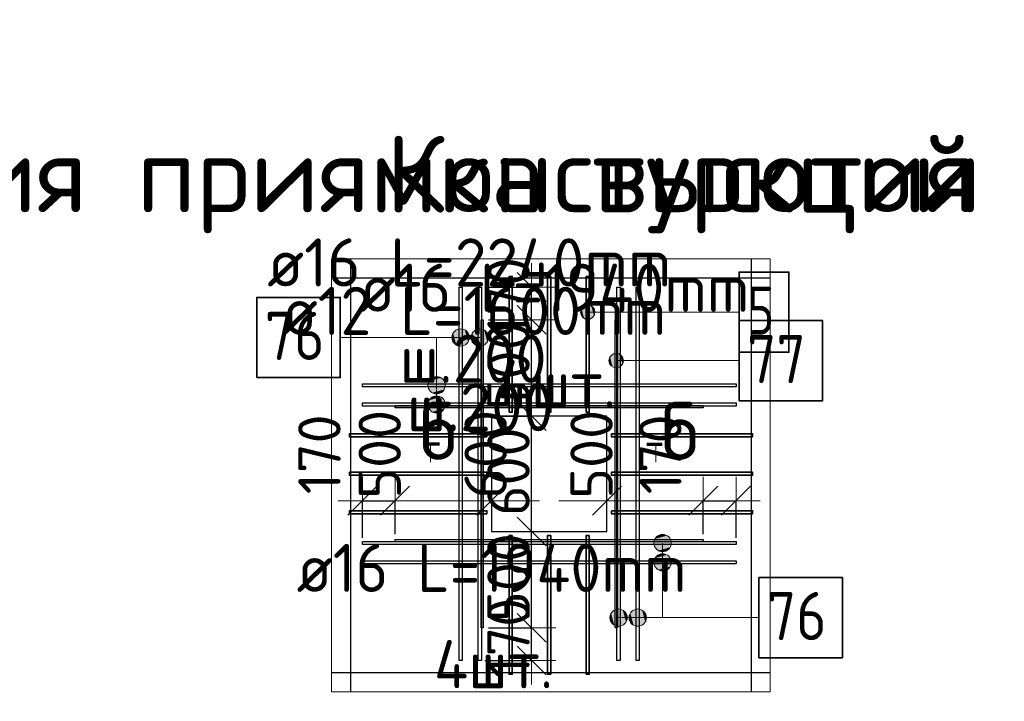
# Model space of a CAD drawing. Header units: millimetres. Extents: x -3483 to 105345, y -283423 to 72284.
# Tile 146 of 157: x 60874 to 65986, y 53857 to 57398. Entities that reach past the tile are written whole.
import ezdxf

# ---------------------------------------------------------------- set-up
doc = ezdxf.new("R2010")
doc.units = ezdxf.units.MM
doc.header["$PDMODE"] = 65
for name, color, linetype, lineweight in [('Standard', 7, 'Continuous', 25), ('Арм.стержн. Арматура края', 96, 'Continuous', 35), ('Арматурный каркас 03', 220, 'Continuous', 35), ('Размерная линия_ общее', 7, 'Continuous', 13), ('Фундамент_ общее', 7, 'Continuous', 35)]:
    doc.layers.add(name, color=color, linetype=linetype, lineweight=lineweight)
doc.styles.add('ISOCPEUR', font='ISOCPEUR')
doc.dimstyles.new('DIMSTYLE_20', dxfattribs={"dimtxt": 220, "dimasz": 250, "dimexe": 0, "dimexo": 0, "dimgap": 110, "dimtad": 2, "dimdec": 0, "dimrnd": 5, "dimzin": 12, "dimdsep": 46, "dimtxsty": 'ISOCPEUR', "dimblk1": 'ALL_ML_STRICH', "dimblk2": 'ALL_ML_STRICH', "dimsah": 1, "dimcen": 0, "dimsd1": 1, "dimsd2": 1, "dimclrd": 7, "dimclre": 256, "dimclrt": 7, "dimadec": 0, "dimazin": 0, "dimtfac": 1, "dimtdec": 0, "dimtix": 1, "dimtmove": 2, "dimatfit": 3, "dimfxl": 0, "dimtvp": 1.2, "dimtzin": 0, "dimlwd": 0, "dimlwe": -3, "dimarcsym": 0})
doc.dimstyles.new('DIMSTYLE_5', dxfattribs={"dimtxt": 220, "dimasz": 250, "dimexe": 0, "dimexo": 0, "dimgap": 110, "dimtad": 2, "dimdec": 0, "dimrnd": 5, "dimzin": 12, "dimdsep": 46, "dimtxsty": 'ISOCPEUR', "dimblk1": 'ALL_ML_STRICH', "dimblk2": 'ALL_ML_STRICH', "dimsah": 1, "dimcen": 0, "dimclrd": 7, "dimclre": 256, "dimclrt": 7, "dimadec": 0, "dimazin": 0, "dimtfac": 1, "dimtdec": 0, "dimtix": 1, "dimtmove": 2, "dimatfit": 3, "dimfxl": 0, "dimtvp": 1.2, "dimtzin": 0, "dimlwd": 0, "dimlwe": -3, "dimarcsym": 0})

# ---------------------------------------------------------------- blocks, each defined once
blk = doc.blocks.new('ALL_ML_STRICH')
at = {"color": 0, "linetype": 'ByBlock', "lineweight": -2}
for p, q in [((0, -0.5), (0, 0.5)), ((-0.3, -0.3), (0.3, 0.3)), ((-1, 0), (0.5, 0))]:
    blk.add_line(p, q, dxfattribs=at)
blk = doc.blocks.new('*D843')
at = {"layer": 'DEFPOINTS', "color": 7, "linetype": 'Continuous', "lineweight": 13, "transparency": 33554687}
for p in [(63289.1, 54238.8), (63269.1, 54068.8), (63532.2, 54068.8)]:
    blk.add_point(p, dxfattribs=at)
at = {"layer": 'Размерная линия_ общее', "color": 253, "linetype": 'Continuous', "lineweight": -2, "true_color": 0xa0a0a0, "transparency": 33554687}
for p, q in [((63309.1, 54238.8), (63532.2, 54238.8)), ((63289.1, 54068.8), (63532.2, 54068.8))]:
    blk.add_line(p, q, dxfattribs=at)
at = {"layer": 'Размерная линия_ общее', "color": 7, "linetype": 'Continuous', "lineweight": -2, "transparency": 33554687}
blk.add_line((63532.2, 54068.8), (63532.2, 54238.8), dxfattribs=at)
at = {"layer": 'Размерная линия_ общее', "color": 7, "linetype": 'Continuous', "lineweight": 13, "transparency": 33554687, "xscale": 250, "yscale": 250, "zscale": 250}
for p, rotation in [((63532.2, 54238.8), 90), ((63532.2, 54068.8), 270)]:
    blk.add_blockref('ALL_ML_STRICH', p, dxfattribs=dict(at, rotation=rotation))
at = {"layer": 'Размерная линия_ общее', "color": 7, "linetype": 'Continuous', "lineweight": 13, "transparency": 33554687, "insert": (63412.2, 54186.8), "char_height": 220, "width": 660, "attachment_point": 5, "rotation": 90, "style": 'ISOCPEUR'}
blk.add_mtext('\\A1;{170}', dxfattribs=at)
blk = doc.blocks.new('*D844')
at = {"layer": 'DEFPOINTS', "color": 7, "linetype": 'Continuous', "lineweight": 13, "transparency": 33554687}
for p in [(63445.8, 54738.8), (63289.1, 54238.8), (63532.2, 54238.8)]:
    blk.add_point(p, dxfattribs=at)
at = {"layer": 'Размерная линия_ общее', "color": 253, "linetype": 'Continuous', "lineweight": -2, "true_color": 0xa0a0a0, "transparency": 33554687}
for p, q in [((63465.8, 54738.8), (63532.2, 54738.8)), ((63309.1, 54238.8), (63532.2, 54238.8))]:
    blk.add_line(p, q, dxfattribs=at)
at = {"layer": 'Размерная линия_ общее', "color": 7, "linetype": 'Continuous', "lineweight": -2, "transparency": 33554687}
blk.add_line((63532.2, 54238.8), (63532.2, 54738.8), dxfattribs=at)
at = {"layer": 'Размерная линия_ общее', "color": 7, "linetype": 'Continuous', "lineweight": 13, "transparency": 33554687, "xscale": 250, "yscale": 250, "zscale": 250}
for p, rotation in [((63532.2, 54738.8), 90), ((63532.2, 54238.8), 270)]:
    blk.add_blockref('ALL_ML_STRICH', p, dxfattribs=dict(at, rotation=rotation))
at = {"layer": 'Размерная линия_ общее', "color": 7, "linetype": 'Continuous', "lineweight": 13, "transparency": 33554687, "insert": (63412.2, 54499.8), "char_height": 220, "width": 660, "attachment_point": 5, "rotation": 90, "style": 'ISOCPEUR'}
blk.add_mtext('\\A1;{500}', dxfattribs=at)
blk = doc.blocks.new('*D845')
at = {"layer": 'DEFPOINTS', "color": 7, "linetype": 'Continuous', "lineweight": 13, "transparency": 33554687}
for p in [(63331.1, 55338.8), (63445.8, 54738.8), (63532.2, 54738.8)]:
    blk.add_point(p, dxfattribs=at)
at = {"layer": 'Размерная линия_ общее', "color": 253, "linetype": 'Continuous', "lineweight": -2, "true_color": 0xa0a0a0, "transparency": 33554687}
for p, q in [((63351.1, 55338.8), (63532.2, 55338.8)), ((63465.8, 54738.8), (63532.2, 54738.8))]:
    blk.add_line(p, q, dxfattribs=at)
at = {"layer": 'Размерная линия_ общее', "color": 7, "linetype": 'Continuous', "lineweight": -2, "transparency": 33554687}
blk.add_line((63532.2, 54738.8), (63532.2, 55338.8), dxfattribs=at)
at = {"layer": 'Размерная линия_ общее', "color": 7, "linetype": 'Continuous', "lineweight": 13, "transparency": 33554687, "xscale": 250, "yscale": 250, "zscale": 250}
for p, rotation in [((63532.2, 55338.8), 90), ((63532.2, 54738.8), 270)]:
    blk.add_blockref('ALL_ML_STRICH', p, dxfattribs=dict(at, rotation=rotation))
at = {"layer": 'Размерная линия_ общее', "color": 7, "linetype": 'Continuous', "lineweight": 13, "transparency": 33554687, "insert": (63412.2, 55049.8), "char_height": 220, "width": 660, "attachment_point": 5, "rotation": 90, "style": 'ISOCPEUR'}
blk.add_mtext('\\A1;{600}', dxfattribs=at)
blk = doc.blocks.new('*D846')
at = {"layer": 'DEFPOINTS', "color": 7, "linetype": 'Continuous', "lineweight": 13, "transparency": 33554687}
for p in [(63289.1, 55838.8), (63331.1, 55338.8), (63532.2, 55338.8)]:
    blk.add_point(p, dxfattribs=at)
at = {"layer": 'Размерная линия_ общее', "color": 253, "linetype": 'Continuous', "lineweight": -2, "true_color": 0xa0a0a0, "transparency": 33554687}
for p, q in [((63309.1, 55838.8), (63532.2, 55838.8)), ((63351.1, 55338.8), (63532.2, 55338.8))]:
    blk.add_line(p, q, dxfattribs=at)
at = {"layer": 'Размерная линия_ общее', "color": 7, "linetype": 'Continuous', "lineweight": -2, "transparency": 33554687}
blk.add_line((63532.2, 55338.8), (63532.2, 55838.8), dxfattribs=at)
at = {"layer": 'Размерная линия_ общее', "color": 7, "linetype": 'Continuous', "lineweight": 13, "transparency": 33554687, "xscale": 250, "yscale": 250, "zscale": 250}
for p, rotation in [((63532.2, 55838.8), 90), ((63532.2, 55338.8), 270)]:
    blk.add_blockref('ALL_ML_STRICH', p, dxfattribs=dict(at, rotation=rotation))
at = {"layer": 'Размерная линия_ общее', "color": 7, "linetype": 'Continuous', "lineweight": 13, "transparency": 33554687, "insert": (63412.2, 55599.8), "char_height": 220, "width": 660, "attachment_point": 5, "rotation": 90, "style": 'ISOCPEUR'}
blk.add_mtext('\\A1;{500}', dxfattribs=at)
blk = doc.blocks.new('*D847')
at = {"layer": 'DEFPOINTS', "color": 7, "linetype": 'Continuous', "lineweight": 13, "transparency": 33554687}
for p in [(63269.1, 56008.8), (63289.1, 55838.8), (63532.2, 55838.8)]:
    blk.add_point(p, dxfattribs=at)
at = {"layer": 'Размерная линия_ общее', "color": 253, "linetype": 'Continuous', "lineweight": -2, "true_color": 0xa0a0a0, "transparency": 33554687}
for p, q in [((63289.1, 56008.8), (63532.2, 56008.8)), ((63309.1, 55838.8), (63532.2, 55838.8))]:
    blk.add_line(p, q, dxfattribs=at)
at = {"layer": 'Размерная линия_ общее', "color": 7, "linetype": 'Continuous', "lineweight": -2, "transparency": 33554687}
blk.add_line((63532.2, 55838.8), (63532.2, 56008.8), dxfattribs=at)
at = {"layer": 'Размерная линия_ общее', "color": 7, "linetype": 'Continuous', "lineweight": 13, "transparency": 33554687, "xscale": 250, "yscale": 250, "zscale": 250}
for p, rotation in [((63532.2, 56008.8), 90), ((63532.2, 55838.8), 270)]:
    blk.add_blockref('ALL_ML_STRICH', p, dxfattribs=dict(at, rotation=rotation))
at = {"layer": 'Размерная линия_ общее', "color": 7, "linetype": 'Continuous', "lineweight": 13, "transparency": 33554687, "insert": (63412.2, 55956.8), "char_height": 220, "width": 660, "attachment_point": 5, "rotation": 90, "style": 'ISOCPEUR'}
blk.add_mtext('\\A1;{170}', dxfattribs=at)
blk = doc.blocks.new('*D848')
at = {"layer": 'DEFPOINTS', "color": 7, "linetype": 'Continuous', "lineweight": 13, "transparency": 33554687}
for p in [(62653.4, 54898.8), (62823.4, 54705.7), (62653.4, 54685.7)]:
    blk.add_point(p, dxfattribs=at)
at = {"layer": 'Размерная линия_ общее', "color": 253, "linetype": 'Continuous', "lineweight": -2, "true_color": 0xa0a0a0, "transparency": 33554687}
for p, q in [((62653.4, 54705.7), (62653.4, 54898.8)), ((62823.4, 54725.7), (62823.4, 54898.8))]:
    blk.add_line(p, q, dxfattribs=at)
at = {"layer": 'Размерная линия_ общее', "color": 7, "linetype": 'Continuous', "lineweight": -2, "transparency": 33554687}
blk.add_line((62653.4, 54898.8), (62823.4, 54898.8), dxfattribs=at)
at = {"layer": 'Размерная линия_ общее', "color": 7, "linetype": 'Continuous', "lineweight": 13, "transparency": 33554687, "xscale": 250, "yscale": 250, "zscale": 250, "rotation": 180}
blk.add_blockref('ALL_ML_STRICH', (62653.4, 54898.8), dxfattribs=at)
at = {"layer": 'Размерная линия_ общее', "color": 7, "linetype": 'Continuous', "lineweight": 13, "transparency": 33554687, "xscale": 250, "yscale": 250, "zscale": 250}
blk.add_blockref('ALL_ML_STRICH', (62823.4, 54898.8), dxfattribs=at)
at = {"layer": 'Размерная линия_ общее', "color": 7, "linetype": 'Continuous', "lineweight": 13, "transparency": 33554687, "insert": (62430.4, 55139.8), "char_height": 220, "width": 660, "attachment_point": 5, "rotation": 90, "style": 'ISOCPEUR'}
blk.add_mtext('\\A1;{170}', dxfattribs=at)
blk = doc.blocks.new('*D849')
at = {"layer": 'DEFPOINTS', "color": 7, "linetype": 'Continuous', "lineweight": 13, "transparency": 33554687}
for p in [(62823.4, 54898.8), (63323.4, 54862.4), (62823.4, 54705.7)]:
    blk.add_point(p, dxfattribs=at)
at = {"layer": 'Размерная линия_ общее', "color": 253, "linetype": 'Continuous', "lineweight": -2, "true_color": 0xa0a0a0, "transparency": 33554687}
for p, q in [((62823.4, 54725.7), (62823.4, 54898.8)), ((63323.4, 54882.4), (63323.4, 54898.8))]:
    blk.add_line(p, q, dxfattribs=at)
at = {"layer": 'Размерная линия_ общее', "color": 7, "linetype": 'Continuous', "lineweight": -2, "transparency": 33554687}
for p, q in [((62823.4, 54898.8), (62823.4, 54898.8)), ((63323.4, 54898.8), (63323.4, 54898.8))]:
    blk.add_line(p, q, dxfattribs=at)
at = {"layer": 'Размерная линия_ общее', "color": 7, "linetype": 'Continuous', "lineweight": 13, "transparency": 33554687, "xscale": 250, "yscale": 250, "zscale": 250, "rotation": 180}
blk.add_blockref('ALL_ML_STRICH', (62823.4, 54898.8), dxfattribs=at)
at = {"layer": 'Размерная линия_ общее', "color": 7, "linetype": 'Continuous', "lineweight": 13, "transparency": 33554687, "xscale": 250, "yscale": 250, "zscale": 250}
blk.add_blockref('ALL_ML_STRICH', (63323.4, 54898.8), dxfattribs=at)
at = {"layer": 'Размерная линия_ общее', "color": 7, "linetype": 'Continuous', "lineweight": 13, "transparency": 33554687, "insert": (62743.4, 55139.8), "char_height": 220, "width": 660, "attachment_point": 5, "rotation": 90, "style": 'ISOCPEUR'}
blk.add_mtext('\\A1;{500}', dxfattribs=at)
blk = doc.blocks.new('*D850')
at = {"layer": 'DEFPOINTS', "color": 7, "linetype": 'Continuous', "lineweight": 13, "transparency": 33554687}
for p in [(63323.4, 54898.8), (63323.4, 54862.4), (63923.4, 54747.7)]:
    blk.add_point(p, dxfattribs=at)
at = {"layer": 'Размерная линия_ общее', "color": 253, "linetype": 'Continuous', "lineweight": -2, "true_color": 0xa0a0a0, "transparency": 33554687}
for p, q in [((63323.4, 54882.4), (63323.4, 54898.8)), ((63923.4, 54767.7), (63923.4, 54898.8))]:
    blk.add_line(p, q, dxfattribs=at)
at = {"layer": 'Размерная линия_ общее', "color": 7, "linetype": 'Continuous', "lineweight": -2, "transparency": 33554687}
for p, q in [((63323.4, 54898.8), (63323.4, 54898.8)), ((63923.4, 54898.8), (63923.4, 54898.8))]:
    blk.add_line(p, q, dxfattribs=at)
at = {"layer": 'Размерная линия_ общее', "color": 7, "linetype": 'Continuous', "lineweight": 13, "transparency": 33554687, "xscale": 250, "yscale": 250, "zscale": 250, "rotation": 180}
blk.add_blockref('ALL_ML_STRICH', (63323.4, 54898.8), dxfattribs=at)
at = {"layer": 'Размерная линия_ общее', "color": 7, "linetype": 'Continuous', "lineweight": 13, "transparency": 33554687, "xscale": 250, "yscale": 250, "zscale": 250}
blk.add_blockref('ALL_ML_STRICH', (63923.4, 54898.8), dxfattribs=at)
at = {"layer": 'Размерная линия_ общее', "color": 7, "linetype": 'Continuous', "lineweight": 13, "transparency": 33554687, "insert": (63293.4, 55139.8), "char_height": 220, "width": 660, "attachment_point": 5, "rotation": 90, "style": 'ISOCPEUR'}
blk.add_mtext('\\A1;{600}', dxfattribs=at)
blk = doc.blocks.new('*D851')
at = {"layer": 'DEFPOINTS', "color": 7, "linetype": 'Continuous', "lineweight": 13, "transparency": 33554687}
for p in [(63923.4, 54898.8), (63923.4, 54747.7), (64423.4, 54705.7)]:
    blk.add_point(p, dxfattribs=at)
at = {"layer": 'Размерная линия_ общее', "color": 253, "linetype": 'Continuous', "lineweight": -2, "true_color": 0xa0a0a0, "transparency": 33554687}
for p, q in [((63923.4, 54767.7), (63923.4, 54898.8)), ((64423.4, 54725.7), (64423.4, 54898.8))]:
    blk.add_line(p, q, dxfattribs=at)
at = {"layer": 'Размерная линия_ общее', "color": 7, "linetype": 'Continuous', "lineweight": -2, "transparency": 33554687}
for p, q in [((63923.4, 54898.8), (63923.4, 54898.8)), ((64423.4, 54898.8), (64423.4, 54898.8))]:
    blk.add_line(p, q, dxfattribs=at)
at = {"layer": 'Размерная линия_ общее', "color": 7, "linetype": 'Continuous', "lineweight": 13, "transparency": 33554687, "xscale": 250, "yscale": 250, "zscale": 250, "rotation": 180}
blk.add_blockref('ALL_ML_STRICH', (63923.4, 54898.8), dxfattribs=at)
at = {"layer": 'Размерная линия_ общее', "color": 7, "linetype": 'Continuous', "lineweight": 13, "transparency": 33554687, "xscale": 250, "yscale": 250, "zscale": 250}
blk.add_blockref('ALL_ML_STRICH', (64423.4, 54898.8), dxfattribs=at)
at = {"layer": 'Размерная линия_ общее', "color": 7, "linetype": 'Continuous', "lineweight": 13, "transparency": 33554687, "insert": (63843.4, 55139.8), "char_height": 220, "width": 660, "attachment_point": 5, "rotation": 90, "style": 'ISOCPEUR'}
blk.add_mtext('\\A1;{500}', dxfattribs=at)
blk = doc.blocks.new('*D852')
at = {"layer": 'DEFPOINTS', "color": 7, "linetype": 'Continuous', "lineweight": 13, "transparency": 33554687}
for p in [(64423.4, 54898.8), (64423.4, 54705.7), (64593.4, 54685.7)]:
    blk.add_point(p, dxfattribs=at)
at = {"layer": 'Размерная линия_ общее', "color": 253, "linetype": 'Continuous', "lineweight": -2, "true_color": 0xa0a0a0, "transparency": 33554687}
for p, q in [((64423.4, 54725.7), (64423.4, 54898.8)), ((64593.4, 54705.7), (64593.4, 54898.8))]:
    blk.add_line(p, q, dxfattribs=at)
at = {"layer": 'Размерная линия_ общее', "color": 7, "linetype": 'Continuous', "lineweight": -2, "transparency": 33554687}
blk.add_line((64423.4, 54898.8), (64593.4, 54898.8), dxfattribs=at)
at = {"layer": 'Размерная линия_ общее', "color": 7, "linetype": 'Continuous', "lineweight": 13, "transparency": 33554687, "xscale": 250, "yscale": 250, "zscale": 250, "rotation": 180}
blk.add_blockref('ALL_ML_STRICH', (64423.4, 54898.8), dxfattribs=at)
at = {"layer": 'Размерная линия_ общее', "color": 7, "linetype": 'Continuous', "lineweight": 13, "transparency": 33554687, "xscale": 250, "yscale": 250, "zscale": 250}
blk.add_blockref('ALL_ML_STRICH', (64593.4, 54898.8), dxfattribs=at)
at = {"layer": 'Размерная линия_ общее', "color": 7, "linetype": 'Continuous', "lineweight": 13, "transparency": 33554687, "insert": (64200.4, 55139.8), "char_height": 220, "width": 660, "attachment_point": 5, "rotation": 90, "style": 'ISOCPEUR'}
blk.add_mtext('\\A1;{170}', dxfattribs=at)

msp = doc.modelspace()

# ---------------------------------------------------------------- hatches: boundary and pattern name
at = {"layer": 'Арм.стержн. Арматура края', "linetype": 'Continuous', "lineweight": 13, "transparency": 33554687}
for points in [[(63791.2, 55859.6), (63791.2, 55897.1), (63785.9, 55878.4)], [(63804.7, 55846.1), (63804.7, 55910.6), (63791.2, 55897.1)], [(63804.7, 55846.1), (63791.2, 55897.1), (63791.2, 55859.6)], [(63823.4, 55840.9), (63823.4, 55915.9), (63804.7, 55910.6)], [(63823.4, 55840.9), (63804.7, 55910.6), (63804.7, 55846.1)], [(63842.2, 55846.1), (63842.2, 55910.6), (63823.4, 55915.9)], [(63842.2, 55846.1), (63823.4, 55915.9), (63823.4, 55840.9)], [(63855.7, 55859.6), (63855.7, 55897.1), (63842.2, 55910.6)], [(63855.7, 55859.6), (63842.2, 55910.6), (63842.2, 55846.1)], [(63855.7, 55897.1), (63855.7, 55859.6), (63860.9, 55878.4)]]:
    msp.add_hatch(color=7, dxfattribs=at).paths.add_polyline_path(points)
at = {"layer": 'Арматурный каркас 03', "linetype": 'Continuous', "lineweight": 13, "transparency": 33554687}
for points in [[(63124.7, 55769.3), (63140.9, 55708.1), (63140.9, 55785.5)], [(63140.9, 55785.5), (63163.4, 55701.8), (63163.4, 55791.8)], [(63140.9, 55785.5), (63140.9, 55708.1), (63163.4, 55701.8)], [(63163.4, 55791.8), (63163.4, 55701.8), (63185.9, 55708.1)], [(63163.4, 55791.8), (63185.9, 55708.1), (63185.9, 55785.5)], [(63185.9, 55785.5), (63185.9, 55708.1), (63202.1, 55724.3)], [(63185.9, 55785.5), (63202.1, 55724.3), (63202.1, 55769.3)], [(63224.7, 55769.3), (63240.9, 55708.1), (63240.9, 55785.5)], [(63240.9, 55785.5), (63263.4, 55701.8), (63263.4, 55791.8)], [(63240.9, 55785.5), (63240.9, 55708.1), (63263.4, 55701.8)], [(63263.4, 55791.8), (63263.4, 55701.8), (63285.9, 55708.1)], [(63263.4, 55791.8), (63285.9, 55708.1), (63285.9, 55785.5)], [(63285.9, 55785.5), (63285.9, 55708.1), (63302.1, 55724.3)], [(63285.9, 55785.5), (63302.1, 55724.3), (63302.1, 55769.3)], [(63124.7, 55724.3), (63124.7, 55769.3), (63118.4, 55746.8)], [(63124.7, 55769.3), (63124.7, 55724.3), (63140.9, 55708.1)], [(63202.1, 55769.3), (63202.1, 55724.3), (63208.4, 55746.8)], [(63224.7, 55724.3), (63224.7, 55769.3), (63218.4, 55746.8)], [(63224.7, 55769.3), (63224.7, 55724.3), (63240.9, 55708.1)], [(63302.1, 55769.3), (63302.1, 55724.3), (63308.4, 55746.8)], [(63939.2, 55608), (63939.2, 55645.5), (63933.9, 55626.7)], [(63952.7, 55594.5), (63952.7, 55659), (63939.2, 55645.5)], [(63952.7, 55594.5), (63939.2, 55645.5), (63939.2, 55608)], [(63971.4, 55589.2), (63971.4, 55664.2), (63952.7, 55659)], [(63971.4, 55589.2), (63952.7, 55659), (63952.7, 55594.5)], [(63990.2, 55594.5), (63990.2, 55659), (63971.4, 55664.2)], [(63990.2, 55594.5), (63971.4, 55664.2), (63971.4, 55589.2)], [(64003.7, 55608), (64003.7, 55645.5), (63990.2, 55659)], [(64003.7, 55608), (63990.2, 55659), (63990.2, 55594.5)], [(64003.7, 55645.5), (64003.7, 55608), (64008.9, 55626.7)], [(63077.3, 55521.3), (62999.9, 55521.3), (62993.6, 55498.8)], [(63077.3, 55521.3), (62993.6, 55498.8), (63083.6, 55498.8)], [(63061.1, 55537.5), (63016.1, 55537.5), (62999.9, 55521.3)], [(63061.1, 55537.5), (62999.9, 55521.3), (63077.3, 55521.3)], [(63016.1, 55537.5), (63061.1, 55537.5), (63038.6, 55543.8)], [(63083.6, 55498.8), (62993.6, 55498.8), (62999.9, 55476.3)], [(63083.6, 55498.8), (62999.9, 55476.3), (63077.3, 55476.3)], [(63077.3, 55476.3), (62999.9, 55476.3), (63016.1, 55460.1)], [(63077.3, 55476.3), (63016.1, 55460.1), (63061.1, 55460.1)], [(63077.3, 55421.3), (62999.9, 55421.3), (62993.6, 55398.8)], [(63077.3, 55421.3), (62993.6, 55398.8), (63083.6, 55398.8)], [(63061.1, 55437.5), (63016.1, 55437.5), (62999.9, 55421.3)], [(63061.1, 55437.5), (62999.9, 55421.3), (63077.3, 55421.3)], [(63061.1, 55460.1), (63016.1, 55460.1), (63038.6, 55453.8)], [(63016.1, 55437.5), (63061.1, 55437.5), (63038.6, 55443.8)], [(63083.6, 55398.8), (62993.6, 55398.8), (62999.9, 55376.3)], [(63083.6, 55398.8), (62999.9, 55376.3), (63077.3, 55376.3)], [(63077.3, 55376.3), (62999.9, 55376.3), (63016.1, 55360.1)], [(63077.3, 55376.3), (63016.1, 55360.1), (63061.1, 55360.1)], [(63061.1, 55360.1), (63016.1, 55360.1), (63038.6, 55353.8)], [(64167, 54678.8), (64257, 54678.8), (64250.7, 54701.3)], [(64167, 54678.8), (64250.7, 54701.3), (64173.3, 54701.3)], [(64173.3, 54701.3), (64250.7, 54701.3), (64234.5, 54717.5)], [(64173.3, 54701.3), (64234.5, 54717.5), (64189.5, 54717.5)], [(64189.5, 54717.5), (64234.5, 54717.5), (64212, 54723.8)], [(64173.3, 54656.3), (64257, 54678.8), (64167, 54678.8)], [(64173.3, 54656.3), (64250.7, 54656.3), (64257, 54678.8)], [(64189.5, 54640.1), (64250.7, 54656.3), (64173.3, 54656.3)], [(64189.5, 54640.1), (64234.5, 54640.1), (64250.7, 54656.3)], [(64167, 54578.8), (64257, 54578.8), (64250.7, 54601.3)], [(64167, 54578.8), (64250.7, 54601.3), (64173.3, 54601.3)], [(64173.3, 54601.3), (64250.7, 54601.3), (64234.5, 54617.5)], [(64173.3, 54601.3), (64234.5, 54617.5), (64189.5, 54617.5)], [(64234.5, 54640.1), (64189.5, 54640.1), (64212, 54633.8)], [(64189.5, 54617.5), (64234.5, 54617.5), (64212, 54623.8)], [(64173.3, 54556.3), (64257, 54578.8), (64167, 54578.8)], [(64173.3, 54556.3), (64250.7, 54556.3), (64257, 54578.8)], [(64189.5, 54540.1), (64250.7, 54556.3), (64173.3, 54556.3)], [(64189.5, 54540.1), (64234.5, 54540.1), (64250.7, 54556.3)], [(64234.5, 54540.1), (64189.5, 54540.1), (64212, 54533.8)], [(63944.7, 54268.9), (63944.7, 54313.9), (63938.4, 54291.4)], [(63960.9, 54252.7), (63960.9, 54330.1), (63944.7, 54313.9)], [(63960.9, 54252.7), (63944.7, 54313.9), (63944.7, 54268.9)], [(63983.4, 54246.4), (63983.4, 54336.4), (63960.9, 54330.1)], [(63983.4, 54246.4), (63960.9, 54330.1), (63960.9, 54252.7)], [(64005.9, 54252.7), (64005.9, 54330.1), (63983.4, 54336.4)], [(64005.9, 54252.7), (63983.4, 54336.4), (63983.4, 54246.4)], [(64022.1, 54268.9), (64022.1, 54313.9), (64005.9, 54330.1)], [(64022.1, 54268.9), (64005.9, 54330.1), (64005.9, 54252.7)], [(64022.1, 54313.9), (64022.1, 54268.9), (64028.4, 54291.4)], [(64044.7, 54268.9), (64044.7, 54313.9), (64038.4, 54291.4)], [(64060.9, 54252.7), (64060.9, 54330.1), (64044.7, 54313.9)], [(64060.9, 54252.7), (64044.7, 54313.9), (64044.7, 54268.9)], [(64083.4, 54246.4), (64083.4, 54336.4), (64060.9, 54330.1)], [(64083.4, 54246.4), (64060.9, 54330.1), (64060.9, 54252.7)], [(64105.9, 54252.7), (64105.9, 54330.1), (64083.4, 54336.4)], [(64105.9, 54252.7), (64083.4, 54336.4), (64083.4, 54246.4)], [(64122.1, 54268.9), (64122.1, 54313.9), (64105.9, 54330.1)], [(64122.1, 54268.9), (64105.9, 54330.1), (64105.9, 54252.7)], [(64122.1, 54313.9), (64122.1, 54268.9), (64128.4, 54291.4)]]:
    msp.add_hatch(color=7, dxfattribs=at).paths.add_polyline_path(points)

# ---------------------------------------------------------------- linework, layer by layer
at = {"layer": 'Standard', "color": 7, "linetype": 'Continuous', "lineweight": 25, "transparency": 33554687}
for p, q in [((62593.8, 53905.3), (62593.8, 56156.1)), ((62593.8, 53905.3), (62593.8, 56156.1)), ((64671.4, 56156.1), (64671.4, 53905.3)), ((64671.4, 56156.1), (64671.4, 53905.3)), ((62493.8, 56056.1), (64771.4, 56056.1)), ((62493.8, 56056.1), (64771.4, 56056.1)), ((64771.4, 54005.3), (62493.8, 54005.3)), ((64771.4, 54005.3), (62493.8, 54005.3))]:
    msp.add_line(p, q, dxfattribs=at)
at = {"layer": 'Standard', "color": 52, "linetype": 'Continuous', "lineweight": 13, "transparency": 33554687}
for p, q in [((64671.4, 56056.1), (62593.8, 56056.1)), ((64671.4, 56056.1), (62593.8, 56056.1)), ((62593.8, 54005.3), (62593.8, 56056.1)), ((62593.8, 56056.1), (62593.8, 54005.3)), ((64671.4, 56056.1), (62593.8, 56056.1)), ((64671.4, 56056.1), (62593.8, 56056.1)), ((62593.8, 54005.3), (62593.8, 56056.1)), ((62593.8, 56056.1), (62593.8, 54005.3)), ((64671.4, 54005.3), (64671.4, 56056.1)), ((64671.4, 56056.1), (64671.4, 54005.3)), ((64671.4, 54005.3), (64671.4, 56056.1)), ((64671.4, 56056.1), (64671.4, 54005.3)), ((64671.4, 54005.3), (62593.8, 54005.3)), ((64671.4, 54005.3), (62593.8, 54005.3)), ((64671.4, 54005.3), (62593.8, 54005.3)), ((64671.4, 54005.3), (62593.8, 54005.3))]:
    msp.add_line(p, q, dxfattribs=at)
at = {"layer": 'Standard', "color": 7, "linetype": 'Continuous', "lineweight": 70, "transparency": 33554687}
for p, q in [((63053.1, 55192.6), (62972.7, 55192.6)), ((64130.4, 55192.6), (64210.8, 55192.6))]:
    msp.add_line(p, q, dxfattribs=at)
at = {"layer": 'Standard', "color": 7, "linetype": 'Continuous', "lineweight": 13, "transparency": 33554687}
for p, q in [((63007, 55184.6), (63007, 55099.8)), ((64176.6, 55184.6), (64176.6, 55099.8))]:
    msp.add_line(p, q, dxfattribs=at)
msp.add_lwpolyline([(62493.8, 53905.3), (64771.4, 53905.3), (64771.4, 56156.1), (62493.8, 56156.1), (62493.8, 53905.3)], dxfattribs=at)
at = {"layer": 'Арм.стержн. Арматура края', "color": 7, "linetype": 'Continuous', "lineweight": 13, "transparency": 33554687}
for p, q in [((63785.9, 55878.4), (63785.9, 55878.4)), ((63823.4, 55915.9), (63823.4, 55915.9)), ((64099.3, 55878.4), (63823.4, 55878.4)), ((63860.9, 55878.4), (63860.9, 55878.4)), ((64099.3, 55878.4), (64609.3, 55878.4)), ((63823.4, 55840.9), (63823.4, 55840.9))]:
    msp.add_line(p, q, dxfattribs=at)
at = {"layer": 'Арм.стержн. Арматура края', "color": 7, "linetype": 'Continuous', "lineweight": 35, "transparency": 33554687}
for points in [[(64609.3, 55670), (64867.6, 55670), (64867.6, 56086.7), (64609.3, 56086.7), (64609.3, 55670)], [(63415.4, 55358.8), (63415.4, 56064.1), (63431.4, 56064.1), (63431.4, 55358.8), (63415.4, 55358.8)], [(63615.4, 55358.8), (63615.4, 56064.1), (63631.4, 56064.1), (63631.4, 55358.8), (63615.4, 55358.8)], [(63815.4, 55358.8), (63815.4, 56064.1), (63831.4, 56064.1), (63831.4, 55358.8), (63815.4, 55358.8)], [(63300.4, 55230.8), (62585.8, 55230.8), (62585.8, 55246.8), (63300.4, 55246.8), (63300.4, 55230.8)], [(63946.4, 55246.8), (64679.4, 55246.8), (64679.4, 55230.8), (63946.4, 55230.8), (63946.4, 55246.8)], [(63300.4, 55030.8), (62585.8, 55030.8), (62585.8, 55046.8), (63300.4, 55046.8), (63300.4, 55030.8)], [(63946.4, 55046.8), (64679.4, 55046.8), (64679.4, 55030.8), (63946.4, 55030.8), (63946.4, 55046.8)], [(63300.4, 54830.8), (62585.8, 54830.8), (62585.8, 54846.8), (63300.4, 54846.8), (63300.4, 54830.8)], [(63946.4, 54846.8), (64679.4, 54846.8), (64679.4, 54830.8), (63946.4, 54830.8), (63946.4, 54846.8)], [(63431.4, 54718.8), (63431.4, 53997.3), (63415.4, 53997.3), (63415.4, 54718.8), (63431.4, 54718.8)], [(63631.4, 54718.8), (63631.4, 53997.3), (63615.4, 53997.3), (63615.4, 54718.8), (63631.4, 54718.8)], [(63831.4, 54718.8), (63831.4, 53997.3), (63815.4, 53997.3), (63815.4, 54718.8), (63831.4, 54718.8)]]:
    msp.add_lwpolyline(points, dxfattribs=at)
at = {"layer": 'Арм.стержн. Арматура края', "color": 7, "linetype": 'Continuous', "lineweight": 13, "transparency": 33554687}
msp.add_circle((63823.4, 55878.4), 37.5, dxfattribs=at)
at = {"layer": 'Арматурный каркас 03', "color": 7, "linetype": 'Continuous', "lineweight": 13, "transparency": 33554687}
for p, q in [((63163.4, 55791.8), (63163.4, 55791.8)), ((63263.4, 55791.8), (63263.4, 55791.8)), ((62538.6, 55746.8), (63038.6, 55746.8)), ((63038.6, 55746.8), (63038.6, 55498.8)), ((63038.6, 55746.8), (63038.6, 55398.8)), ((63038.6, 55746.8), (63263.4, 55746.8)), ((63038.6, 55746.8), (63163.4, 55746.8)), ((63118.4, 55746.8), (63118.4, 55746.8)), ((63208.4, 55746.8), (63208.4, 55746.8)), ((63218.4, 55746.8), (63218.4, 55746.8)), ((63308.4, 55746.8), (63308.4, 55746.8)), ((63163.4, 55701.8), (63163.4, 55701.8)), ((63263.4, 55701.8), (63263.4, 55701.8)), ((63933.9, 55626.7), (63933.9, 55626.7)), ((63971.4, 55664.2), (63971.4, 55664.2)), ((64114.3, 55626.7), (63971.4, 55626.7)), ((64008.9, 55626.7), (64008.9, 55626.7)), ((64114.3, 55626.7), (64609.3, 55626.7)), ((63971.4, 55589.2), (63971.4, 55589.2)), ((63038.6, 55543.8), (63038.6, 55543.8)), ((62993.6, 55498.8), (62993.6, 55498.8)), ((63083.6, 55498.8), (63083.6, 55498.8)), ((63038.6, 55453.8), (63038.6, 55453.8)), ((63038.6, 55443.8), (63038.6, 55443.8)), ((62993.6, 55398.8), (62993.6, 55398.8)), ((63083.6, 55398.8), (63083.6, 55398.8)), ((63038.6, 55353.8), (63038.6, 55353.8)), ((64212, 54723.8), (64212, 54723.8)), ((64167, 54678.8), (64167, 54678.8)), ((64212, 54291.4), (64212, 54678.8)), ((64257, 54678.8), (64257, 54678.8)), ((64212, 54633.8), (64212, 54633.8)), ((64212, 54623.8), (64212, 54623.8)), ((64167, 54578.8), (64167, 54578.8)), ((64212, 54291.4), (64212, 54578.8)), ((64257, 54578.8), (64257, 54578.8)), ((64212, 54533.8), (64212, 54533.8)), ((63938.4, 54291.4), (63938.4, 54291.4)), ((63983.4, 54336.4), (63983.4, 54336.4)), ((64212, 54291.4), (63983.4, 54291.4)), ((64028.4, 54291.4), (64028.4, 54291.4)), ((64038.4, 54291.4), (64038.4, 54291.4)), ((64083.4, 54336.4), (64083.4, 54336.4)), ((64212, 54291.4), (64083.4, 54291.4)), ((64128.4, 54291.4), (64128.4, 54291.4)), ((64212, 54291.4), (64712, 54291.4)), ((63983.4, 54246.4), (63983.4, 54246.4)), ((64083.4, 54246.4), (64083.4, 54246.4))]:
    msp.add_line(p, q, dxfattribs=at)
at = {"layer": 'Арматурный каркас 03', "color": 7, "linetype": 'Continuous', "lineweight": 25, "transparency": 33554687}
for points in [[(63171.4, 56008.8), (63171.4, 54068.8), (63155.4, 54068.8), (63155.4, 56008.8), (63171.4, 56008.8)], [(63271.4, 56008.8), (63271.4, 54068.8), (63255.4, 54068.8), (63255.4, 56008.8), (63271.4, 56008.8)], [(63991.4, 56008.8), (63991.4, 54068.8), (63975.4, 54068.8), (63975.4, 56008.8), (63991.4, 56008.8)], [(64091.4, 56008.8), (64091.4, 54068.8), (64075.4, 54068.8), (64075.4, 56008.8), (64091.4, 56008.8)], [(62653.4, 55506.8), (64593.4, 55506.8), (64593.4, 55490.8), (62653.4, 55490.8), (62653.4, 55506.8)], [(62653.4, 55406.8), (64593.4, 55406.8), (64593.4, 55390.8), (62653.4, 55390.8), (62653.4, 55406.8)], [(62653.4, 54686.8), (64593.4, 54686.8), (64593.4, 54670.8), (62653.4, 54670.8), (62653.4, 54686.8)], [(62653.4, 54586.8), (64593.4, 54586.8), (64593.4, 54570.8), (62653.4, 54570.8), (62653.4, 54586.8)]]:
    msp.add_lwpolyline(points, dxfattribs=at)
at = {"layer": 'Арматурный каркас 03', "color": 7, "linetype": 'Continuous', "lineweight": 35, "transparency": 33554687}
for points in [[(62105.2, 55538.5), (62538.6, 55538.5), (62538.6, 55955.2), (62105.2, 55955.2), (62105.2, 55538.5)], [(64609.3, 55418.4), (65042.6, 55418.4), (65042.6, 55835), (64609.3, 55835), (64609.3, 55418.4)], [(64712, 54083.1), (65145.4, 54083.1), (65145.4, 54499.8), (64712, 54499.8), (64712, 54083.1)]]:
    msp.add_lwpolyline(points, dxfattribs=at)
at = {"layer": 'Арматурный каркас 03', "color": 34, "linetype": 'Continuous', "lineweight": 25, "transparency": 33554687}
for points in [[(63281.4, 55838.8), (63281.4, 54238.8), (63269.4, 54238.8), (63269.4, 55838.8), (63281.4, 55838.8)], [(63281.4, 55838.8), (63281.4, 54238.8), (63269.4, 54238.8), (63269.4, 55838.8), (63281.4, 55838.8)], [(63965.4, 54238.8), (63965.4, 55838.8), (63977.4, 55838.8), (63977.4, 54238.8), (63965.4, 54238.8)], [(63965.4, 54238.8), (63965.4, 55838.8), (63977.4, 55838.8), (63977.4, 54238.8), (63965.4, 54238.8)], [(62823.4, 55392.8), (64423.4, 55392.8), (64423.4, 55380.8), (62823.4, 55380.8), (62823.4, 55392.8)], [(62823.4, 55392.8), (64423.4, 55392.8), (64423.4, 55380.8), (62823.4, 55380.8), (62823.4, 55392.8)], [(64423.4, 54684.8), (62823.4, 54684.8), (62823.4, 54696.8), (64423.4, 54696.8), (64423.4, 54684.8)], [(64423.4, 54684.8), (62823.4, 54684.8), (62823.4, 54696.8), (64423.4, 54696.8), (64423.4, 54684.8)]]:
    msp.add_lwpolyline(points, dxfattribs=at)
at = {"layer": 'Арматурный каркас 03', "color": 7, "linetype": 'Continuous', "lineweight": 13, "transparency": 33554687}
for centre, radius in [((63163.4, 55746.8), 45), ((63263.4, 55746.8), 45), ((63971.4, 55626.7), 37.5), ((63038.6, 55498.8), 45), ((63038.6, 55398.8), 45), ((64212, 54678.8), 45), ((64212, 54578.8), 45), ((63983.4, 54291.4), 45), ((64083.4, 54291.4), 45)]:
    msp.add_circle(centre, radius, dxfattribs=at)
at = {"layer": 'Фундамент_ общее', "color": 7, "lineweight": 25, "transparency": 33554687}
for p, q in [((63323.4, 55338.8), (63323.4, 54738.8)), ((63923.4, 55338.8), (63323.4, 55338.8)), ((63923.4, 54738.8), (63923.4, 55338.8)), ((63323.4, 54738.8), (63923.4, 54738.8))]:
    msp.add_line(p, q, dxfattribs=at)
at = {"layer": 'Фундамент_ общее', "color": 7, "linetype": 'Continuous', "lineweight": 25, "transparency": 33554687}
for p, q in [((63323.4, 55338.8), (63323.4, 54738.8)), ((63923.4, 55338.8), (63323.4, 55338.8)), ((63923.4, 54738.8), (63923.4, 55338.8)), ((63323.4, 54738.8), (63923.4, 54738.8))]:
    msp.add_line(p, q, dxfattribs=at)

# ---------------------------------------------------------------- texts
at = {"layer": 'Standard', "color": 7, "linetype": 'Continuous', "lineweight": 13, "transparency": 33554687, "attachment_point": 7, "style": 'ISOCPEUR'}
for s, insert, char_height, width in [('\\A1;{\\fISOCPEUR|i0|b0;\\H400.000000;\\W1.000000;\\C7;Констуркция приямка высотой 500мм}\\P', (58153.8, 56287.9), 400, 9678.326), ('\\A1;{\\fISOCPEUR|i0|b0;\\H400.000000;\\W1.000000;\\C7;Констуркция приямка высотой 650мм}\\P', (62773.8, 56287.9), 400, 9678.326), ('\\A1;{\\fISOCPEUR|i0|b0;\\H300.000000;\\W1.000000;\\C7;б}\\P', (62948.7, 55111.7), 300, 326.667), ('\\A1;{\\fISOCPEUR|i0|b0;\\H300.000000;\\W1.000000;\\C7;б}\\P', (64203.2, 55111.7), 300, 326.667)]:
    msp.add_mtext(s, dxfattribs=dict(at, insert=insert, char_height=char_height, width=width))
at = {"layer": 'Арм.стержн. Арматура края', "color": 7, "linetype": 'Continuous', "lineweight": 25, "transparency": 33554687, "char_height": 250, "attachment_point": 7, "style": 'ISOCPEUR'}
for s, insert, width in [('\\W0.96;ø16 L=2240mm ', (62159.3, 56011.7), 2468.874), ('\\W0.78;5', (64651, 55761.7), 272.006), ('\\W0.95;ш.200 ', (62846.8, 55511.7), 1093.33)]:
    msp.add_mtext(s, dxfattribs=dict(at, insert=insert, width=width))
at = {"layer": 'Арматурный каркас 03', "color": 7, "linetype": 'Continuous', "lineweight": 25, "transparency": 33554687, "char_height": 250, "attachment_point": 7, "style": 'ISOCPEUR'}
for s, insert, width in [('\\W0.94;ø16 L=1940mm ', (62638.6, 55880.2), 2416.469), ('\\W0.94;ø12 L=1600mm ', (62234.3, 55760), 2391.341), ('\\W0.87;76', (62146.9, 55630.2), 459.01), ('\\W0.87;77', (64651, 55510), 459.01), ('\\W0.95;4шт. ', (63351.1, 55380.2), 992.98), ('\\W0.95;ш.200 ', (62884.3, 55260), 1093.33), ('\\W0.94;ø16 L=1940mm ', (62312, 54424.8), 2416.469), ('\\W0.87;76', (64753.7, 54174.8), 459.01), ('\\W0.95;4шт. ', (63024.5, 53924.8), 992.98)]:
    msp.add_mtext(s, dxfattribs=dict(at, insert=insert, width=width))

# ---------------------------------------------------------------- dimensions: what is measured, and where the dimension line sits
at = {"layer": 'Размерная линия_ общее', "color": 7, "linetype": 'Continuous', "lineweight": 13, "transparency": 33554687}
for base, p1, p2, picture, middle in [((63532.2, 56008.8), (63309.1, 55838.8), (63289.1, 56008.8), '*D847', (63412.2, 55956.8)), ((63532.2, 55838.8), (63351.1, 55338.8), (63309.1, 55838.8), '*D846', (63412.2, 55599.8)), ((63532.2, 55338.8), (63465.8, 54738.8), (63351.1, 55338.8), '*D845', (63412.2, 55049.8)), ((63532.2, 54738.8), (63309.1, 54238.8), (63465.8, 54738.8), '*D844', (63412.2, 54499.8)), ((63532.2, 54238.8), (63289.1, 54068.8), (63309.1, 54238.8), '*D843', (63412.2, 54186.8))]:
    dim = msp.add_linear_dim(base=base, p1=p1, p2=p2, angle=90, dimstyle='DIMSTYLE_5', override={"dimpost": '<>', "dimclrd": 7, "dimclre": 253, "dimclrt": 7, "dimlwd": 0, "dimlwe": 65533}, dxfattribs=at)
    dim.commit()
    dim.dimension.update_dxf_attribs({"geometry": picture, "text_midpoint": middle, "dimtype": 160})
for base, p1, p2, dimstyle, picture, middle in [((62823.4, 54898.8), (62653.4, 54705.7), (62823.4, 54725.7), 'DIMSTYLE_5', '*D848', (62430.4, 55139.8)), ((63323.4, 54898.8), (62823.4, 54725.7), (63323.4, 54882.4), 'DIMSTYLE_20', '*D849', (62743.4, 55139.8)), ((63923.4, 54898.8), (63323.4, 54882.4), (63923.4, 54767.7), 'DIMSTYLE_20', '*D850', (63293.4, 55139.8)), ((64423.4, 54898.8), (63923.4, 54767.7), (64423.4, 54725.7), 'DIMSTYLE_20', '*D851', (63843.4, 55139.8)), ((64593.4, 54898.8), (64423.4, 54725.7), (64593.4, 54705.7), 'DIMSTYLE_5', '*D852', (64200.4, 55139.8))]:
    dim = msp.add_linear_dim(base=base, p1=p1, p2=p2, dimstyle=dimstyle, override={"dimpost": '<>', "dimclrd": 7, "dimclre": 253, "dimclrt": 7, "dimlwd": 0, "dimlwe": 65533}, dxfattribs=at)
    dim.commit()
    dim.dimension.update_dxf_attribs({"geometry": picture, "text_midpoint": middle, "dimtype": 160})

doc.saveas('drawing.dxf')
